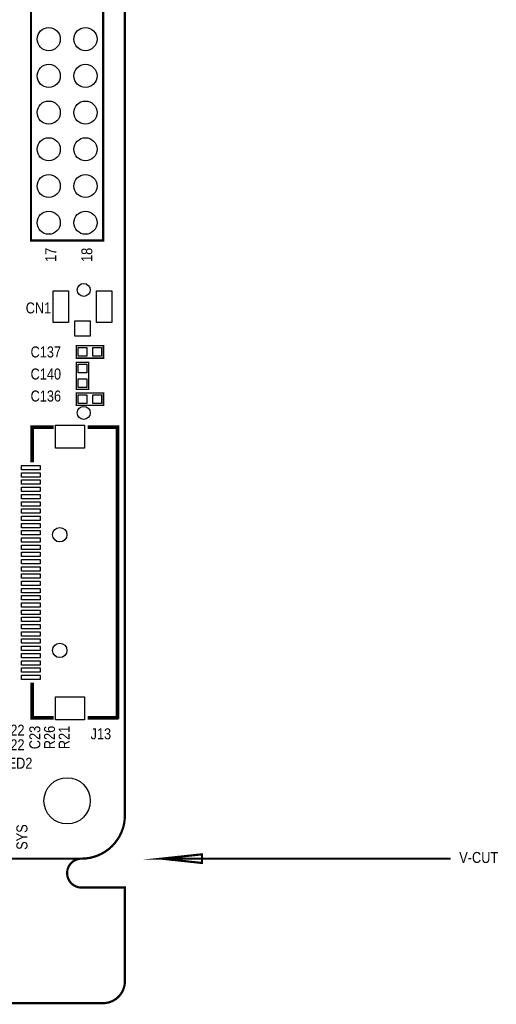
# Model space of a CAD drawing. Extents: x 0 to 176, y -10 to 100.
# Tile 14 of 15: x 143 to 176, y -10 to 58. Entities that reach past the tile are written whole.
import ezdxf
from ezdxf.enums import TextEntityAlignment as Align

# ---------------------------------------------------------------- set-up
doc = ezdxf.new("R2010")
doc.units = 0
doc.layers.add('DXF', color=212, linetype='CONTINUOUS')

msp = doc.modelspace()

# ---------------------------------------------------------------- linework, layer by layer
at = {"layer": 'DXF', "const_width": 0.1524}
for points in [[(2.999994, 0), (147.000011, 0, 0.41421), (150.000005, 2.999994), (150.000005, 87.000105, 0.414209), (147.000011, 90.000099), (2.999994, 90.000099, 0.414212), (0, 87.000105), (0, 2.999994, 0.414214), (2.999994, 0)], [(147.000011, 0, 0.999992), (147.000011, -1.999996), (150.000005, -1.999996), (150.000005, -8.47598, -0.414214), (148.476005, -9.99998), (1.524, -9.99998, -0.414214), (0, -8.47598), (0, -1.999996)]]:
    msp.add_lwpolyline(points, format="xyb", dxfattribs=at)
at = {"layer": 'DXF'}
msp.add_lwpolyline([(0, 2.999994), (0, 87.000105, -0.414212), (2.999994, 90.000099), (147.000011, 90.000099, -0.414209), (150.000005, 87.000105), (150.000005, 2.999994, -0.41421), (147.000011, 0), (2.999994, 0, -0.414214)], format="xyb", close=True, dxfattribs=at)
for points, const_width in [([(148.500109, 65.543405), (148.500109, 42.763211), (143.499789, 42.763211), (143.499789, 65.543405), (148.500109, 65.543405)], 0.150089), ([(146.6342, 35.4838), (148.5138, 35.4838), (148.5138, 34.6202), (146.6342, 34.6202), (146.6342, 35.4838)], 0.1016), ([(146.6342, 32.4612), (146.6342, 34.3408), (147.4978, 34.3408), (147.4978, 32.4612), (146.6342, 32.4612)], 0.1016), ([(146.6342, 32.218605), (148.5138, 32.218605), (148.5138, 31.355005), (146.6342, 31.355005), (146.6342, 32.218605)], 0.1016), ([(143.572001, 27.426895), (143.572001, 29.845787), (145.060899, 29.845787)], 0.254), ([(147.423099, 29.845787), (149.492005, 29.845787), (149.492005, 9.755607), (149.481997, 9.745701), (149.481794, 9.745701), (147.423099, 9.745701)], 0.254), ([(143.572001, 12.164593), (143.572001, 9.745701), (145.060899, 9.745701)], 0.254), ([(172.540016, 0), (152.540005, 0), (155.339999, 0.299999), (155.339999, -0.299999), (152.540005, 0)], 0.150012)]:
    msp.add_lwpolyline(points, dxfattribs=dict(at, const_width=const_width))
for points in [[(145.040883, 37.081562), (145.040883, 39.281456), (146.090894, 39.281456), (146.090894, 37.081562)], [(148.041081, 37.081562), (148.041081, 39.281456), (149.091091, 39.281456), (149.091091, 37.081562)], [(146.540982, 36.156392), (146.540982, 37.206403), (147.590993, 37.206403), (147.590993, 36.156392)], [(146.774408, 34.752305), (146.774408, 35.351695), (147.373797, 35.351695), (147.373797, 34.752305)], [(147.774203, 34.752305), (147.774203, 35.351695), (148.373592, 35.351695), (148.373592, 34.752305)], [(147.365695, 33.601203), (146.766305, 33.601203), (146.766305, 34.200592), (147.365695, 34.200592)], [(147.365695, 32.601408), (146.766305, 32.601408), (146.766305, 33.200797), (147.365695, 33.200797)], [(146.774408, 31.48711), (146.774408, 32.086499), (147.373797, 32.086499), (147.373797, 31.48711)], [(147.774203, 31.48711), (147.774203, 32.086499), (148.373592, 32.086499), (148.373592, 31.48711)], [(147.192009, 28.395752), (145.192013, 28.395752), (145.192013, 29.995647), (147.192009, 29.995647)], [(144.14199, 26.895895), (142.841993, 26.895895), (142.841993, 27.195894), (144.14199, 27.195894)], [(144.14199, 26.395693), (142.841993, 26.395693), (142.841993, 26.695692), (144.14199, 26.695692)], [(144.14199, 25.895897), (142.841993, 25.895897), (142.841993, 26.195896), (144.14199, 26.195896)], [(144.14199, 25.395796), (142.841993, 25.395796), (142.841993, 25.695796), (144.14199, 25.695796)], [(144.14199, 24.895899), (142.841993, 24.895899), (142.841993, 25.195898), (144.14199, 25.195898)], [(144.14199, 24.395798), (142.841993, 24.395798), (142.841993, 24.695798), (144.14199, 24.695798)], [(144.14199, 23.895901), (142.841993, 23.895901), (142.841993, 24.1959), (144.14199, 24.1959)], [(144.14199, 23.3958), (142.841993, 23.3958), (142.841993, 23.6958), (144.14199, 23.6958)], [(144.14199, 22.895903), (142.841993, 22.895903), (142.841993, 23.195902), (144.14199, 23.195902)], [(144.14199, 22.395802), (142.841993, 22.395802), (142.841993, 22.695802), (144.14199, 22.695802)], [(144.14199, 21.895905), (142.841993, 21.895905), (142.841993, 22.195904), (144.14199, 22.195904)], [(144.14199, 21.395804), (142.841993, 21.395804), (142.841993, 21.695804), (144.14199, 21.695804)], [(144.14199, 20.895881), (142.841993, 20.895881), (142.841993, 21.195881), (144.14199, 21.195881)], [(144.14199, 20.395781), (142.841993, 20.395781), (142.841993, 20.69578), (144.14199, 20.69578)], [(144.14199, 19.895884), (142.841993, 19.895884), (142.841993, 20.195883), (144.14199, 20.195883)], [(144.14199, 19.395783), (142.841993, 19.395783), (142.841993, 19.695782), (144.14199, 19.695782)], [(144.14199, 18.895885), (142.841993, 18.895885), (142.841993, 19.195885), (144.14199, 19.195885)], [(144.14199, 18.395785), (142.841993, 18.395785), (142.841993, 18.695784), (144.14199, 18.695784)], [(144.14199, 17.895888), (142.841993, 17.895888), (142.841993, 18.195887), (144.14199, 18.195887)], [(144.14199, 17.395787), (142.841993, 17.395787), (142.841993, 17.695786), (144.14199, 17.695786)], [(144.14199, 16.895889), (142.841993, 16.895889), (142.841993, 17.195889), (144.14199, 17.195889)], [(144.14199, 16.395789), (142.841993, 16.395789), (142.841993, 16.695788), (144.14199, 16.695788)], [(144.14199, 15.895891), (142.841993, 15.895891), (142.841993, 16.195891), (144.14199, 16.195891)], [(144.14199, 15.395791), (142.841993, 15.395791), (142.841993, 15.69579), (144.14199, 15.69579)], [(144.14199, 14.895893), (142.841993, 14.895893), (142.841993, 15.195893), (144.14199, 15.195893)], [(144.14199, 14.395793), (142.841993, 14.395793), (142.841993, 14.695792), (144.14199, 14.695792)], [(144.14199, 13.895895), (142.841993, 13.895895), (142.841993, 14.195895), (144.14199, 14.195895)], [(144.14199, 13.395795), (142.841993, 13.395795), (142.841993, 13.695794), (144.14199, 13.695794)], [(144.14199, 12.895897), (142.841993, 12.895897), (142.841993, 13.195897), (144.14199, 13.195897)], [(144.14199, 12.395797), (142.841993, 12.395797), (142.841993, 12.695796), (144.14199, 12.695796)], [(147.192009, 9.595739), (145.192013, 9.595739), (145.192013, 11.195634), (147.192009, 11.195634)]]:
    msp.add_lwpolyline(points, close=True, dxfattribs=at)
for centre, radius in [((144.729987, 56.693308), 0.799948), ((147.269987, 56.693308), 0.799948), ((144.729987, 54.153308), 0.799948), ((147.269987, 54.153308), 0.799948), ((144.729987, 51.613308), 0.799948), ((147.269987, 51.613308), 0.799948), ((144.729987, 49.073308), 0.799948), ((147.269987, 49.073308), 0.799948), ((144.729987, 46.533308), 0.799948), ((147.269987, 46.533308), 0.799948), ((144.729987, 43.993308), 0.799948), ((147.269987, 43.993308), 0.799948), ((147.148804, 39.34079), 0.449948), ((147.148804, 30.840705), 0.449948), ((145.491987, 22.409683), 0.499999), ((145.491987, 14.409699), 0.499999), ((145.999987, 3.999992), 1.599946)]:
    msp.add_circle(centre, radius, dxfattribs=at)

# ---------------------------------------------------------------- texts
at = {"layer": 'DXF', "width": 0.866667}
for s, p in [('17', (145.244591, 41.277997)), ('18', (147.744409, 41.277997)), ('SYS', (143.256, 0.6096))]:
    msp.add_text(s, height=0.762, rotation=90, dxfattribs=at).set_placement(p)
for s, p in [('CN1', (144.018, 37.719)), ('C137', (144.526, 34.671)), ('C140', (144.526, 33.147)), ('C136', (144.526, 31.623)), ('R22', (142.24, 8.509)), ('J13', (148.336, 8.255)), ('C22', (142.24, 7.493)), ('LED2', (142.494, 6.223))]:
    msp.add_text(s, height=0.762, dxfattribs=at).set_placement(p, align=Align.CENTER)
for s, p in [('C23', (144.145, 8.382)), ('R26', (145.161, 8.382)), ('R21', (146.177, 8.382))]:
    msp.add_text(s, height=0.762, rotation=90, dxfattribs=at).set_placement(p, align=Align.CENTER)
msp.add_text('V-CUT', height=0.762, dxfattribs=at).set_placement((173.140014, -0.299999))

doc.saveas('drawing.dxf')
